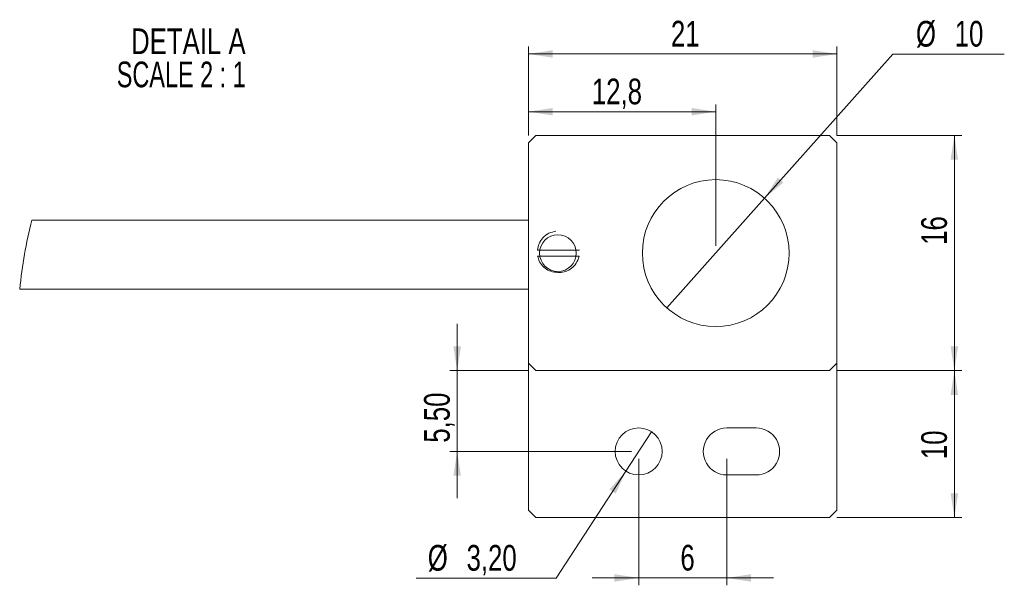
# Model space of a CAD drawing. Header units: millimetres. Extents: x 23 to 314, y 23 to 272.
# Tile 1 of 3: x 31 to 165, y 23 to 100. Entities that reach past the tile are written whole.
import ezdxf

# ---------------------------------------------------------------- set-up
doc = ezdxf.new("R2010")
doc.units = ezdxf.units.MM
doc.styles.add('SLDTEXTSTYLE0', font='TXT', dxfattribs={"width": 0.75})
doc.styles.add('SLDTEXTSTYLE1', font='TXT', dxfattribs={"width": 0.681818})
doc.dimstyles.new('SLDDIMSTYLE4', dxfattribs={"dimtxt": 3.5, "dimasz": 3.302, "dimexe": 0, "dimexo": 0.0625, "dimgap": 0.875, "dimtad": 1, "dimtoh": 1, "dimlfac": 0.5, "dimrnd": 1e-09, "dimzin": 12, "dimdsep": 46, "dimtxsty": 'SLDTEXTSTYLE0', "dimsah": 1, "dimcen": 0.09, "dimadec": 0, "dimazin": 0, "dimtfac": 1, "dimtofl": 0, "dimtmove": 0, "dimatfit": 3, "dimfxl": 0, "dimtolj": 1, "dimtzin": 12, "dimarcsym": 0})
doc.dimstyles.new('SLDDIMSTYLE5', dxfattribs={"dimtxt": 3.5, "dimasz": 3.302, "dimexe": 0, "dimexo": 0.0625, "dimgap": 0.875, "dimtad": 1, "dimtoh": 1, "dimdec": 1, "dimlfac": 0.5, "dimrnd": 1e-09, "dimzin": 12, "dimdsep": 46, "dimtxsty": 'SLDTEXTSTYLE0', "dimsah": 1, "dimcen": 0.09, "dimadec": 0, "dimazin": 0, "dimtfac": 1, "dimtdec": 1, "dimtofl": 0, "dimtmove": 0, "dimatfit": 3, "dimfxl": 0, "dimtolj": 1, "dimtzin": 12, "dimarcsym": 0})
doc.dimstyles.new('SLDDIMSTYLE6', dxfattribs={"dimtxt": 3.5, "dimasz": 3.302, "dimexe": 0, "dimexo": 0.0625, "dimgap": 0.875, "dimtad": 0, "dimtih": 1, "dimtoh": 1, "dimlfac": 0.5, "dimrnd": 1e-09, "dimzin": 12, "dimdsep": 46, "dimtxsty": 'SLDTEXTSTYLE0', "dimsah": 1, "dimcen": 0.09, "dimadec": 0, "dimazin": 0, "dimtfac": 1, "dimtmove": 0, "dimatfit": 3, "dimfxl": 0, "dimtolj": 1, "dimtzin": 12, "dimarcsym": 0})
doc.dimstyles.new('SLDDIMSTYLE7', dxfattribs={"dimtxt": 3.5, "dimasz": 3.302, "dimexe": 0, "dimexo": 0.0625, "dimgap": 0.875, "dimtad": 1, "dimtoh": 1, "dimlfac": 0.5, "dimrnd": 1e-09, "dimzin": 12, "dimdsep": 46, "dimtxsty": 'SLDTEXTSTYLE0', "dimsah": 1, "dimcen": 0.09, "dimadec": 0, "dimazin": 0, "dimtfac": 1, "dimtofl": 0, "dimtmove": 0, "dimatfit": 3, "dimfxl": 0, "dimtolj": 1, "dimtzin": 12, "dimarcsym": 0})

# ---------------------------------------------------------------- blocks, each defined once
blk = doc.blocks.new('*D12')
at = {"color": 7, "linetype": 'Continuous', "lineweight": 0}
for p, q in [((99.96, 83.94), (99.96, 96.05)), ((141.96, 83.94), (141.96, 96.05)), ((99.96, 95.05), (141.96, 95.05))]:
    blk.add_line(p, q, dxfattribs=at)
for points in [[(99.96, 95.05), (103.26, 94.54), (103.26, 95.56)], [(141.96, 95.05), (138.66, 95.56), (138.66, 94.54)]]:
    blk.add_solid(points, dxfattribs=at)
at = {"color": 7, "linetype": 'Continuous', "lineweight": 0, "insert": (119.35, 99.56), "char_height": 3.5, "attachment_point": 1, "style": 'SLDTEXTSTYLE0'}
blk.add_mtext('21', dxfattribs=at)
blk = doc.blocks.new('*D13')
at = {"color": 7, "linetype": 'Continuous', "lineweight": 0}
for p, q in [((141.96, 83.94), (158.96, 83.94)), ((157.96, 83.94), (157.96, 51.94)), ((141.96, 51.94), (158.96, 51.94))]:
    blk.add_line(p, q, dxfattribs=at)
for points in [[(157.96, 83.94), (157.45, 80.64), (158.47, 80.64)], [(157.96, 51.94), (158.47, 55.25), (157.45, 55.25)]]:
    blk.add_solid(points, dxfattribs=at)
at = {"color": 7, "linetype": 'Continuous', "lineweight": 0, "insert": (153.45, 69.06), "char_height": 3.5, "attachment_point": 1, "rotation": 90, "style": 'SLDTEXTSTYLE0'}
blk.add_mtext('16', dxfattribs=at)
blk = doc.blocks.new('*D14')
at = {"color": 7, "linetype": 'Continuous', "lineweight": 0}
for p, q in [((141.96, 51.94), (158.96, 51.94)), ((157.96, 51.94), (157.96, 31.94)), ((141.96, 31.94), (158.96, 31.94))]:
    blk.add_line(p, q, dxfattribs=at)
for points in [[(157.96, 51.94), (157.45, 48.64), (158.47, 48.64)], [(157.96, 31.94), (158.47, 35.25), (157.45, 35.25)]]:
    blk.add_solid(points, dxfattribs=at)
at = {"color": 7, "linetype": 'Continuous', "lineweight": 0, "insert": (153.45, 39.89), "char_height": 3.5, "attachment_point": 1, "rotation": 90, "style": 'SLDTEXTSTYLE0'}
blk.add_mtext('10', dxfattribs=at)
blk = doc.blocks.new('*D15')
at = {"color": 7, "linetype": 'Continuous', "lineweight": 0}
for p, q in [((99.96, 83.94), (99.96, 88.19)), ((125.46, 87.19), (99.96, 87.19)), ((125.46, 68.94), (125.46, 88.19))]:
    blk.add_line(p, q, dxfattribs=at)
for points in [[(99.96, 87.19), (103.26, 86.68), (103.26, 87.7)], [(125.46, 87.19), (122.16, 87.7), (122.16, 86.68)]]:
    blk.add_solid(points, dxfattribs=at)
at = {"color": 7, "linetype": 'Continuous', "lineweight": 0, "insert": (108.58, 91.7), "char_height": 3.5, "attachment_point": 1, "style": 'SLDTEXTSTYLE0'}
blk.add_mtext('12,8', dxfattribs=at)
blk = doc.blocks.new('*D16')
at = {"color": 7, "linetype": 'Continuous', "lineweight": 0}
for p, q in [((116.7, 43.63), (113.21, 38.26)), ((113.21, 38.26), (103.73, 23.7)), ((103.73, 23.7), (84.64, 23.7))]:
    blk.add_line(p, q, dxfattribs=at)
blk.add_solid([(113.21, 38.26), (110.99, 35.77), (111.84, 35.22)], dxfattribs=at)
at = {"color": 7, "linetype": 'Continuous', "lineweight": 0, "char_height": 3.5, "attachment_point": 1, "style": 'SLDTEXTSTYLE0'}
for s, insert in [('%%c', (86.23, 28.21)), ('3,20', (91.51, 28.21))]:
    blk.add_mtext(s, dxfattribs=dict(at, insert=insert))
blk = doc.blocks.new('*D17')
at = {"color": 7, "linetype": 'Continuous', "lineweight": 0}
for p, q in [((114.96, 39.94), (114.96, 22.72)), ((126.96, 39.94), (126.96, 22.72)), ((114.96, 23.72), (108.61, 23.72)), ((114.96, 23.72), (126.96, 23.72)), ((126.96, 23.72), (133.31, 23.72))]:
    blk.add_line(p, q, dxfattribs=at)
for points in [[(114.96, 23.72), (111.66, 24.23), (111.66, 23.21)], [(126.96, 23.72), (130.26, 23.21), (130.26, 24.23)]]:
    blk.add_solid(points, dxfattribs=at)
at = {"color": 7, "linetype": 'Continuous', "lineweight": 0, "insert": (120.64, 28.23), "char_height": 3.5, "attachment_point": 1, "style": 'SLDTEXTSTYLE0'}
blk.add_mtext('6', dxfattribs=at)
blk = doc.blocks.new('*D18')
at = {"color": 7, "linetype": 'Continuous', "lineweight": 0}
for p, q in [((90.23, 51.94), (90.23, 58.29)), ((99.96, 51.94), (89.23, 51.94)), ((90.23, 40.94), (90.23, 51.94)), ((113.96, 40.94), (89.23, 40.94)), ((90.23, 40.94), (90.23, 34.59))]:
    blk.add_line(p, q, dxfattribs=at)
for points in [[(90.23, 51.94), (90.74, 55.25), (89.72, 55.25)], [(90.23, 40.94), (89.72, 37.64), (90.74, 37.64)]]:
    blk.add_solid(points, dxfattribs=at)
at = {"color": 7, "linetype": 'Continuous', "lineweight": 0, "insert": (85.72, 42.13), "char_height": 3.5, "attachment_point": 1, "rotation": 90, "style": 'SLDTEXTSTYLE0'}
blk.add_mtext('5,50', dxfattribs=at)
blk = doc.blocks.new('*D19')
at = {"color": 7, "linetype": 'Continuous', "lineweight": 0}
for p, q in [((132.1, 75.42), (149.56, 95.04)), ((149.56, 95.04), (164.77, 95.04)), ((118.81, 60.47), (132.1, 75.42))]:
    blk.add_line(p, q, dxfattribs=at)
blk.add_solid([(132.1, 75.42), (134.68, 77.55), (133.92, 78.22)], dxfattribs=at)
at = {"color": 7, "linetype": 'Continuous', "lineweight": 0, "char_height": 3.5, "attachment_point": 1, "style": 'SLDTEXTSTYLE0'}
for s, insert in [('%%c', (152.73, 99.55)), ('10', (158.01, 99.55))]:
    blk.add_mtext(s, dxfattribs=dict(at, insert=insert))
blk = doc.blocks.new('SW_NOTE_2')
at = {"color": 0, "linetype": 'Continuous', "lineweight": 0, "char_height": 3.5, "attachment_point": 1}
for s, insert, style in [('DETAIL A ', (0, 4.51), 'SLDTEXTSTYLE0'), ('SCALE 2 : 1', (-1.95, -0.01), 'SLDTEXTSTYLE1')]:
    blk.add_mtext(s, dxfattribs=dict(at, insert=insert, style=style))

msp = doc.modelspace()

# ---------------------------------------------------------------- linework, layer by layer
at = {"color": 7, "linetype": 'Continuous', "lineweight": 15}
for p, q in [((100.957, 83.944), (99.957, 82.944)), ((140.957, 83.944), (100.957, 83.944)), ((141.957, 82.944), (140.957, 83.944)), ((99.957, 82.944), (99.957, 52.944)), ((141.957, 52.944), (141.957, 82.944)), ((99.957, 52.944), (99.957, 32.944)), ((99.957, 52.944), (100.957, 51.944)), ((140.957, 51.944), (141.957, 52.944)), ((141.957, 32.944), (141.957, 52.944)), ((100.957, 51.944), (140.957, 51.944)), ((130.957, 44.144), (126.957, 44.144)), ((126.957, 37.744), (130.957, 37.744)), ((99.957, 32.944), (100.957, 31.944)), ((140.957, 31.944), (141.957, 32.944)), ((100.957, 31.944), (140.957, 31.944))]:
    msp.add_line(p, q, dxfattribs=at)
for centre, radius in [((125.457, 67.944), 10), ((103.957, 67.944), 2.5), ((114.957, 40.944), 3.2)]:
    msp.add_circle(centre, radius, dxfattribs=at)
at = {"color": 7, "linetype": 'Continuous', "lineweight": 0}
msp.add_arc((96.202, 56.337), 65.909, 165.85411, 174.15878, dxfattribs=at)
at = {"color": 7, "linetype": 'Continuous', "lineweight": 15}
for centre, start, end in [((126.957, 40.944), 89.99995, 270.00005), ((130.957, 40.944), 269.99995, 90.00005)]:
    msp.add_arc(centre, 3.2, start, end, dxfattribs=at)
for points in [[(99.957, 72.444), (32.291, 72.444)], [(30.634, 63.044), (99.957, 63.044)]]:
    msp.add_open_spline(points, degree=1, dxfattribs=at)
for points, knots in [([(103.692, 70.933), (103.361, 70.855), (102.698, 70.701), (101.887, 70.072), (101.33, 69.259), (101.211, 68.64), (101.154, 68.344)], [0, 0, 0, 0, 0.2593159, 0.5188146, 0.7701334, 1, 1, 1, 1]), ([(101.154, 68.344), (101.601, 68.344), (102.555, 68.344), (104.464, 68.344), (105.926, 68.344), (106.88, 68.344)], [0, 0, 0, 0, 0.2339316, 0.5000755, 1, 1, 1, 1]), ([(101.188, 67.544), (101.263, 67.28), (101.421, 66.717), (101.988, 66.008), (102.774, 65.469), (103.394, 65.375), (103.707, 65.328)], [0, 0, 0, 0, 0.2271188, 0.4832276, 0.7392382, 1, 1, 1, 1]), ([(106.833, 67.544), (105.849, 67.544), (103.968, 67.544), (102.086, 67.544), (101.188, 67.544)], [0, 0, 0, 0, 0.5227935, 1, 1, 1, 1]), ([(103.707, 65.328), (104.005, 65.307), (104.601, 65.267), (105.458, 65.59), (106.182, 66.158), (106.648, 66.852), (106.781, 67.352), (106.833, 67.544)], [0, 0, 0, 0, 0.2104592, 0.4209297, 0.6330349, 0.8584116, 1, 1, 1, 1])]:
    msp.add_open_spline(points, degree=3, knots=knots, dxfattribs=at)

# ---------------------------------------------------------------- block references
at = {"color": 7, "linetype": 'Continuous', "lineweight": 0}
msp.add_blockref('SW_NOTE_2', (45.807, 94.025), dxfattribs=at)

# ---------------------------------------------------------------- dimensions: what is measured, and where the dimension line sits
for base, p1, p2, angle, dimstyle, picture, middle in [((141.957, 95.051), (99.957, 82.944), (141.957, 82.944), 0, 'SLDDIMSTYLE4', '*D12', (121.933, 95.051)), ((99.95748356, 87.188262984), (125.45748356, 67.944415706), (99.95748356, 82.944415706), 0, 'SLDDIMSTYLE5', '*D15', (113.106078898, 87.188262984)), ((157.957, 51.944), (140.957, 83.944), (140.957, 51.944), 90, 'SLDDIMSTYLE4', '*D13', (157.957, 71.645)), ((90.232, 51.944), (114.957, 40.944), (100.957, 51.944), 90, 'SLDDIMSTYLE7', '*D18', (90.232, 46.655)), ((157.957, 31.944), (140.957, 51.944), (140.957, 31.944), 90, 'SLDDIMSTYLE4', '*D14', (157.957, 42.478)), ((126.957, 23.719), (114.957, 40.944), (126.957, 40.944), 0, 'SLDDIMSTYLE7', '*D17', (121.933, 23.719))]:
    dim = msp.add_linear_dim(base=base, p1=p1, p2=p2, angle=angle, dimstyle=dimstyle, dxfattribs=at)
    dim.commit()
    dim.dimension.update_dxf_attribs({"geometry": picture, "text_midpoint": middle, "dimtype": 160})
for p1, p2, picture, middle in [((118.811, 60.473), (132.104, 75.416), '*D19', (157.957, 97.816)), ((116.703, 43.626), (113.212, 38.262), '*D16', (93.394, 26.472))]:
    dim = msp.add_diameter_dim_2p(p1=p1, p2=p2, dimstyle='SLDDIMSTYLE6', dxfattribs=at)
    dim.commit()
    dim.dimension.update_dxf_attribs({"geometry": picture, "text_midpoint": middle, "dimtype": 163})

doc.saveas('drawing.dxf')
